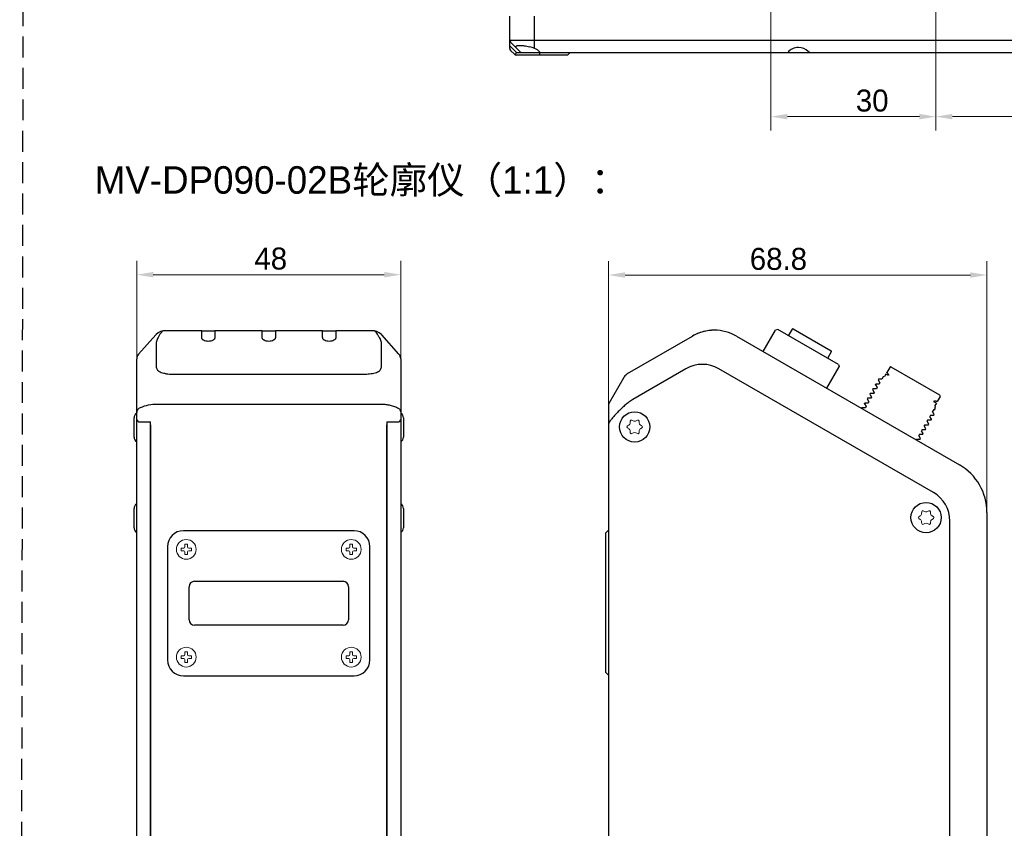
# Model space of a CAD drawing. Header units: millimetres. Extents: x 2329 to 5782, y 1296 to 2780.
# Tile 47 of 123: x 3390 to 3569, y 1574 to 1722. Entities that reach past the tile are written whole.
import ezdxf

# ---------------------------------------------------------------- set-up
doc = ezdxf.new("R2010")
doc.units = ezdxf.units.MM
doc.header["$LTSCALE"] = 0.3
doc.linetypes.add('DASHED', pattern=[19.05, 12.7, -6.35])
for name, color, linetype in [('00-LINE-LASER-SCANNERDIMENSION', 7, 'Continuous'), ('20_ALL_FEATURES', 7, 'Continuous'), ('51__DRAFT_DIMS', 7, 'Continuous'), ('COVER-PLATE1CONTINUOUS_LINE', 7, 'Continuous'), ('LASER-PLATE1CONTINUOUS_LINE', 7, 'Continuous'), ('LEDCONTINUOUS_LINE', 7, 'Continuous'), ('M12A-08PFFS-SH8BCONTINUOUS_LINE', 7, 'Continuous'), ('M12A-12PMMS-SH8BCONTINUOUS_LINE', 7, 'Continuous'), ('SC-KM2X3NLCONTINUOUS_LINE', 7, 'Continuous'), ('SC-PM3X7_5T10L4-CONTINUOUS_LINE', 7, 'Continuous'), ('SIDE-WALL1CONTINUOUS_LINE', 7, 'Continuous'), ('SUPPORT-PLATE1CONTINUOUS_LINE', 7, 'Continuous')]:
    doc.layers.add(name, color=color, linetype=linetype)
doc.layers.add('00-轮廓线', color=7, linetype='Continuous', lineweight=30)
doc.styles.add('11', font='兰亭黑 GBK.TTF', dxfattribs={"height": 3})
doc.styles.add('尺寸值样式', font='兰亭黑 GBK.TTF', dxfattribs={"height": 4})
doc.dimstyles.new('1直线标注', dxfattribs={"dimtxt": 4, "dimasz": 3, "dimexe": 2.5, "dimexo": 0, "dimtad": 1, "dimdec": 1, "dimdsep": 46, "dimtxsty": '尺寸值样式', "dimcen": 0, "dimclrd": 8, "dimclre": 8, "dimclrt": 7, "dimadec": 0, "dimazin": 0, "dimtp": 0.001, "dimtm": 0.001, "dimtfac": 1, "dimtdec": 1, "dimtmove": 0, "dimatfit": 0, "dimldrblk": '_FILLED', "dimfxl": 1, "dimtolj": 1, "dimlwd": 15, "dimlwe": 15, "dimarcsym": 0})

# ---------------------------------------------------------------- blocks, each defined once
blk = doc.blocks.new('*D198')
at = {"layer": '51__DRAFT_DIMS', "color": 8, "lineweight": 15}
for p, q in [((3526.58, 1749.61), (3526.58, 1701.41)), ((3556.58, 1749.61), (3556.58, 1701.41)), ((3529.58, 1703.91), (3553.58, 1703.91))]:
    blk.add_line(p, q, dxfattribs=at)
at = {"layer": '51__DRAFT_DIMS', "color": 8}
for points in [[(3529.58, 1704.41), (3529.58, 1703.41), (3526.58, 1703.91)], [(3553.58, 1703.41), (3553.58, 1704.41), (3556.58, 1703.91)]]:
    blk.add_solid(points, dxfattribs=at)
at = {"layer": 'Defpoints', "color": 0}
for p in [(3526.58, 1749.61), (3556.58, 1749.61), (3556.58, 1703.91)]:
    blk.add_point(p, dxfattribs=at)
at = {"layer": '51__DRAFT_DIMS', "color": 7, "insert": (3544.99, 1708.84), "char_height": 4, "attachment_point": 2, "style": '尺寸值样式'}
blk.add_mtext('\\A1;30', dxfattribs=at)
blk = doc.blocks.new('_FILLED')
at = {"color": 0, "linetype": 'ByBlock'}
blk.add_solid([(0, 0), (-1, 0.167), (-1, -0.167)], dxfattribs=at)
blk = doc.blocks.new('*D201')
at = {"layer": '51__DRAFT_DIMS', "color": 8, "lineweight": 15}
for p, q in [((3604.08, 1765.4), (3604.08, 1701.41)), ((3556.58, 1749.61), (3556.58, 1701.41)), ((3601.08, 1703.91), (3559.58, 1703.91))]:
    blk.add_line(p, q, dxfattribs=at)
at = {"layer": '51__DRAFT_DIMS', "color": 8}
for points in [[(3559.58, 1704.41), (3559.58, 1703.41), (3556.58, 1703.91)], [(3601.08, 1703.41), (3601.08, 1704.41), (3604.08, 1703.91)]]:
    blk.add_solid(points, dxfattribs=at)
at = {"layer": 'Defpoints', "color": 0}
for p in [(3604.08, 1765.4), (3556.58, 1749.61), (3556.58, 1703.91)]:
    blk.add_point(p, dxfattribs=at)
at = {"layer": '51__DRAFT_DIMS', "color": 7, "insert": (3580.2, 1708.84), "char_height": 4, "attachment_point": 2, "style": '尺寸值样式'}
blk.add_mtext('\\A1;47.5', dxfattribs=at)
blk = doc.blocks.new('*D209')
at = {"layer": '00-LINE-LASER-SCANNERDIMENSION', "color": 8, "lineweight": 15}
for p, q in [((3411.26, 1658.9), (3411.26, 1677.65)), ((3459.26, 1658.9), (3459.26, 1677.65)), ((3414.26, 1675.15), (3456.26, 1675.15))]:
    blk.add_line(p, q, dxfattribs=at)
at = {"layer": '00-LINE-LASER-SCANNERDIMENSION', "color": 8}
for points in [[(3414.26, 1675.65), (3414.26, 1674.65), (3411.26, 1675.15)], [(3456.26, 1674.65), (3456.26, 1675.65), (3459.26, 1675.15)]]:
    blk.add_solid(points, dxfattribs=at)
at = {"layer": 'Defpoints', "color": 0}
for p in [(3459.26, 1675.15), (3411.26, 1658.9), (3459.26, 1658.9)]:
    blk.add_point(p, dxfattribs=at)
at = {"layer": '00-LINE-LASER-SCANNERDIMENSION', "color": 7, "lineweight": 30, "insert": (3435.62, 1680.09), "char_height": 4, "attachment_point": 2, "style": '尺寸值样式'}
blk.add_mtext('\\A1;48', dxfattribs=at)
blk = doc.blocks.new('*D210')
at = {"layer": '00-LINE-LASER-SCANNERDIMENSION', "color": 8, "lineweight": 15}
for p, q in [((3497.06, 1647.95), (3497.06, 1677.59)), ((3565.86, 1631.8), (3565.86, 1677.59)), ((3562.86, 1675.09), (3500.06, 1675.09))]:
    blk.add_line(p, q, dxfattribs=at)
at = {"layer": '00-LINE-LASER-SCANNERDIMENSION', "color": 8}
for points in [[(3500.06, 1675.59), (3500.06, 1674.59), (3497.06, 1675.09)], [(3562.86, 1674.59), (3562.86, 1675.59), (3565.86, 1675.09)]]:
    blk.add_solid(points, dxfattribs=at)
at = {"layer": 'Defpoints', "color": 0}
for p in [(3497.06, 1675.09), (3497.06, 1647.95), (3565.86, 1631.8)]:
    blk.add_point(p, dxfattribs=at)
at = {"layer": '00-LINE-LASER-SCANNERDIMENSION', "color": 7, "lineweight": 30, "insert": (3527.94, 1680.03), "char_height": 4, "attachment_point": 2, "style": '尺寸值样式'}
blk.add_mtext('\\A1;68.8', dxfattribs=at)

msp = doc.modelspace()

# ---------------------------------------------------------------- linework, layer by layer
for p, q in [((3479.07556, 1716.31508), (3479.07556, 1722.20797)), ((3483.57556, 1716.34035), (3483.57556, 1722.20797)), ((3479.07556, 1717.81508), (3604.07556, 1717.81508)), ((3479.22201, 1717.46152), (3480.92912, 1715.75442)), ((3479.07556, 1716.81508), (3480.28267, 1715.60797)), ((3479.22201, 1715.96152), (3479.92912, 1715.25442)), ((3480.09133, 1715.14603), (3480.28267, 1715.60797)), ((3480.28267, 1715.60797), (3602.86846, 1715.60797)), ((3484.57556, 1715.10797), (3484.57556, 1715.60797)), ((3489.57556, 1715.10797), (3490.07556, 1715.60797)), ((3489.57556, 1715.10797), (3480.28267, 1715.10797))]:
    msp.add_line(p, q)
at = {"linetype": 'DASHED'}
msp.add_lwpolyline([(3392.22792, 2740.6785), (4012.40702, 2744.27705), (4010.14051, 1329.65415), (3389.9614, 1326.05559)], close=True, dxfattribs=at)
for centre, radius, start, end in [((3479.57556, 1717.81508), 0.5, 180, 225), ((3479.57556, 1716.31508), 0.5, 180, 225), ((3481.28267, 1716.10797), 0.5, 225, 270), ((3482.67556, 1714.00797), 2.5, 39.7917921, 68.899815), ((3531.57556, 1714.00797), 2.5, 90.0000001, 140.2081875), ((3480.28267, 1715.60797), 0.5, 225, 270)]:
    msp.add_arc(centre, radius, start, end)
msp.add_ellipse((3531.57556, 1714.00797), major_axis=(2.5, 0), ratio=1, start_param=0.773409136, end_param=1.570796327)
for points, knots in [([(3480.17556, 1716.62507), (3480.17556, 1716.6351), (3480.17741, 1716.65504), (3480.18633, 1716.68388), (3480.20132, 1716.71085), (3480.23056, 1716.74567), (3480.28433, 1716.78387), (3480.36802, 1716.81926), (3480.47354, 1716.8469), (3480.60035, 1716.86666), (3480.7475, 1716.87845), (3480.9136, 1716.88212), (3481.09694, 1716.87763), (3481.37033, 1716.8602), (3481.73909, 1716.81738), (3482.2013, 1716.73747), (3482.51626, 1716.66584), (3482.67556, 1716.62507)], [0, 0, 0, 0, 0.01145107, 0.022708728, 0.034234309, 0.046465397, 0.07437304, 0.10851382, 0.149838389, 0.19866972, 0.254946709, 0.318351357, 0.388379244, 0.464385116, 0.631230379, 0.812152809, 1, 1, 1, 1]), ([(3480.34318, 1716.34035), (3480.31793, 1716.36561), (3480.27298, 1716.4141), (3480.21903, 1716.48807), (3480.18477, 1716.55731), (3480.17556, 1716.60383), (3480.17556, 1716.62507)], [0, 0, 0, 0, 0.317531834, 0.586751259, 0.811206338, 1, 1, 1, 1]), ([(3483.57556, 1716.34035), (3483.43097, 1716.39614), (3483.13336, 1716.49943), (3482.83038, 1716.58545), (3482.67556, 1716.62507)], [0, 0, 0, 0, 0.492332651, 1, 1, 1, 1]), ([(3533.65158, 1715.60797), (3533.60236, 1715.60797), (3533.52458, 1715.63314), (3533.43212, 1715.69171), (3533.38645, 1715.73183), (3533.3644, 1715.75442)], [0, 0, 0, 0, 0.449114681, 0.711907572, 1, 1, 1, 1])]:
    msp.add_open_spline(points, degree=3, knots=knots)
at = {"layer": '20_ALL_FEATURES', "color": 7, "linetype": 'Continuous', "lineweight": 30}
msp.add_line((3459.28689, 1599.86733), (3459.28689, 1574.7107), dxfattribs=at)
at = {"layer": 'COVER-PLATE1CONTINUOUS_LINE', "color": 7, "linetype": 'Continuous', "lineweight": 30}
for p, q in [((3459.25692, 1658.1669), (3459.25692, 1653.29631)), ((3511.11779, 1658.0289), (3501.45711, 1652.4513)), ((3556.11904, 1635.51148), (3517.1178, 1658.02889)), ((3456.75692, 1509.65923), (3456.75692, 1647.85504)), ((3459.25692, 1648.80333), (3459.25692, 1509.16986)), ((3497.05711, 1647.94796), (3497.05711, 1553.28941)), ((3499.75492, 1645.54048), (3499.80183, 1645.58739)), ((3559.11904, 1497.29429), (3559.11904, 1630.31532))]:
    msp.add_line(p, q, dxfattribs=at)
for centre, radius, start, end in [((3514.11779, 1652.83274), 6, 59.9999572, 120), ((3503.81489, 1643.99604), 7.90646, 142.4284719, 142.8022065), ((3553.11904, 1630.31532), 6, 0, 59.9999572)]:
    msp.add_arc(centre, radius, start, end, dxfattribs=at)
for points, knots in [([(3501.45711, 1652.4513), (3501.33003, 1652.37793), (3501.09281, 1652.2214), (3500.64611, 1651.89233), (3500.12117, 1651.46168), (3499.52222, 1650.92703), (3498.94897, 1650.37753), (3498.49151, 1649.90793), (3498.13935, 1649.52428), (3497.88319, 1649.23195), (3497.68753, 1648.99541), (3497.57813, 1648.8558), (3497.54829, 1648.81701)], [0, 0, 0, 0, 0.074728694, 0.149457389, 0.298914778, 0.448372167, 0.597829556, 0.747286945, 0.82201564, 0.896744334, 0.971473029, 1, 1, 1, 1]), ([(3497.22685, 1648.35737), (3497.21676, 1648.3408), (3497.17427, 1648.26957), (3497.11982, 1648.16856), (3497.07315, 1648.04876), (3497.05711, 1647.98465), (3497.05711, 1647.94796)], [0, 0, 0, 0, 0.132386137, 0.566193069, 0.783096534, 1, 1, 1, 1]), ([(3497.51698, 1648.77604), (3497.47949, 1648.72664), (3497.40462, 1648.62545), (3497.3078, 1648.48596), (3497.24982, 1648.39509), (3497.22685, 1648.35737)], [0, 0, 0, 0, 0.363575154, 0.739085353, 1, 1, 1, 1])]:
    msp.add_open_spline(points, degree=3, knots=knots, dxfattribs=at)
at = {"layer": 'LASER-PLATE1CONTINUOUS_LINE', "color": 7, "linetype": 'Continuous', "lineweight": 30}
for p, q in [((3450.75692, 1628.56326), (3419.75692, 1628.56326)), ((3496.55711, 1628.15619), (3497.05711, 1628.65619)), ((3496.55711, 1602.75619), (3496.55711, 1628.15619)), ((3416.85692, 1625.66326), (3416.85692, 1605.06326)), ((3453.65692, 1605.06326), (3453.65692, 1625.66326)), ((3421.75692, 1619.36326), (3448.75692, 1619.36326)), ((3420.75692, 1612.36326), (3420.75692, 1618.36326)), ((3449.75692, 1618.36326), (3449.75692, 1612.36326)), ((3448.75692, 1611.36326), (3421.75692, 1611.36326)), ((3496.55711, 1602.75619), (3497.05711, 1602.25619)), ((3419.75692, 1602.16326), (3450.75692, 1602.16326))]:
    msp.add_line(p, q, dxfattribs=at)
at = {"layer": 'LASER-PLATE1CONTINUOUS_LINE', "color": 7, "linetype": 'Continuous', "lineweight": 15}
for centre in [(3420.25692, 1625.16326), (3450.25692, 1625.16326), (3420.25692, 1605.56326), (3450.25692, 1605.56326)]:
    msp.add_circle(centre, 1.8, dxfattribs=at)
at = {"layer": 'LASER-PLATE1CONTINUOUS_LINE', "color": 7, "linetype": 'Continuous', "lineweight": 30}
for centre, radius, start, end in [((3419.75692, 1625.66326), 2.9, 90, 180), ((3450.75692, 1625.66326), 2.9, 0, 90), ((3421.75692, 1618.36326), 1, 90, 180), ((3448.75692, 1618.36326), 1, 0, 90), ((3421.75692, 1612.36326), 1, 180, 270), ((3448.75692, 1612.36326), 1, 270, 0), ((3419.75692, 1605.06326), 2.9, 180, 270), ((3450.75692, 1605.06326), 2.9, 270, 0)]:
    msp.add_arc(centre, radius, start, end, dxfattribs=at)
at = {"layer": 'LEDCONTINUOUS_LINE', "color": 7, "linetype": 'Continuous', "lineweight": 30}
for p, q in [((3423.45692, 1664.94963), (3423.45789, 1664.95027)), ((3423.45789, 1664.95027), (3423.47978, 1664.95194)), ((3423.4781, 1664.95194), (3425.0359, 1664.95194)), ((3425.03452, 1664.95194), (3425.05603, 1664.95031)), ((3425.05603, 1664.95031), (3425.05692, 1664.94963)), ((3434.45692, 1664.94963), (3434.45789, 1664.95027)), ((3434.45789, 1664.95027), (3434.47978, 1664.95194)), ((3434.4781, 1664.95194), (3436.0359, 1664.95194)), ((3436.03452, 1664.95194), (3436.05603, 1664.95031)), ((3436.05603, 1664.95031), (3436.05692, 1664.94963)), ((3445.45692, 1664.94963), (3445.45789, 1664.95027)), ((3445.45789, 1664.95027), (3445.47978, 1664.95194)), ((3445.4781, 1664.95194), (3447.0359, 1664.95194)), ((3447.03452, 1664.95194), (3447.05603, 1664.95031)), ((3447.05603, 1664.95031), (3447.05692, 1664.94963))]:
    msp.add_line(p, q, dxfattribs=at)
for start, end in [(101.9317494, 120.0943323), (91.3766435, 101.5680884)]:
    msp.add_arc((3516.30438, 1657.04487), 8, start, end, dxfattribs=at)
at = {"layer": 'M12A-08PFFS-SH8BCONTINUOUS_LINE', "color": 7, "linetype": 'Continuous', "lineweight": 30}
for p, q in [((3529.79535, 1664.03602), (3530.49535, 1665.24846)), ((3530.63194, 1665.28507), (3537.56015, 1661.28506)), ((3525.14368, 1661.1791), (3527.39368, 1665.07622)), ((3527.80349, 1665.18602), (3527.39368, 1665.07622)), ((3538.88861, 1658.78602), (3527.80349, 1665.18602)), ((3525.14368, 1661.1791), (3525.89368, 1662.47814)), ((3536.89675, 1659.93602), (3537.59675, 1661.14846)), ((3536.74842, 1654.4791), (3538.99842, 1658.37622)), ((3538.88861, 1658.78602), (3538.99842, 1658.37622)), ((3536.74842, 1654.4791), (3537.49842, 1655.77814))]:
    msp.add_line(p, q, dxfattribs=at)
for centre, start, end in [((3530.58195, 1665.19846), 60, 150), ((3537.51015, 1661.19846), 330, 60)]:
    msp.add_arc(centre, 0.1, start, end, dxfattribs=at)
at = {"layer": 'M12A-12PMMS-SH8BCONTINUOUS_LINE', "color": 7, "linetype": 'Continuous', "lineweight": 30}
for p, q in [((3548.17662, 1658.27333), (3547.64585, 1657.35401)), ((3557.28312, 1653.24663), (3548.44983, 1658.34654)), ((3547.01436, 1656.57723), (3546.75193, 1656.12268)), ((3547.23087, 1656.63524), (3547.01436, 1656.57723)), ((3547.47662, 1657.0609), (3547.23087, 1656.63524)), ((3547.94887, 1656.79513), (3547.50051, 1657.07341)), ((3548.03901, 1656.93497), (3547.95294, 1656.7859)), ((3545.56592, 1655.13906), (3545.5641, 1655.14849)), ((3545.62665, 1655.25665), (3545.56415, 1655.1484)), ((3545.56597, 1655.13897), (3545.8738, 1654.60518)), ((3545.62665, 1655.25665), (3545.63574, 1655.25979)), ((3546.26184, 1655.26011), (3545.63574, 1655.25979)), ((3545.87679, 1654.6069), (3545.75193, 1654.39063)), ((3546.06611, 1656.00487), (3546.06428, 1656.0144)), ((3546.12684, 1656.12257), (3546.06434, 1656.01431)), ((3546.06616, 1656.00479), (3546.37384, 1655.47123)), ((3546.12684, 1656.12257), (3546.13601, 1656.12575)), ((3546.76196, 1656.12607), (3546.13601, 1656.12575)), ((3546.37679, 1655.47293), (3546.25193, 1655.25666)), ((3544.56594, 1653.40694), (3544.56413, 1653.41637)), ((3544.62668, 1653.52454), (3544.56418, 1653.41628)), ((3544.56599, 1653.40685), (3544.87379, 1652.8731)), ((3544.62668, 1653.52454), (3544.63581, 1653.5277)), ((3545.26183, 1653.52802), (3544.63581, 1653.5277)), ((3544.87677, 1652.87481), (3544.75193, 1652.65858)), ((3545.06612, 1654.27285), (3545.06429, 1654.28238)), ((3545.12684, 1654.39055), (3545.06434, 1654.2823)), ((3545.06617, 1654.27276), (3545.37386, 1653.73919)), ((3545.12684, 1654.39055), (3545.136, 1654.39373)), ((3545.76202, 1654.39405), (3545.136, 1654.39373)), ((3545.37679, 1653.74088), (3545.25193, 1653.52461)), ((3557.35649, 1652.97333), (3556.82572, 1652.05401)), ((3543.12681, 1650.92641), (3543.07057, 1650.82901)), ((3543.12681, 1650.92641), (3543.13598, 1650.92959)), ((3543.76192, 1650.92991), (3543.13598, 1650.92959)), ((3543.56602, 1651.6749), (3543.56419, 1651.6844)), ((3543.62675, 1651.79256), (3543.56425, 1651.68431)), ((3543.56607, 1651.67481), (3543.87385, 1651.1411)), ((3543.62675, 1651.79256), (3543.63583, 1651.79572)), ((3544.26199, 1651.79604), (3543.63583, 1651.79572)), ((3543.87679, 1651.1428), (3543.75193, 1650.92653)), ((3544.066, 1652.54083), (3544.06419, 1652.55031)), ((3544.12674, 1652.65848), (3544.06424, 1652.55022)), ((3544.06605, 1652.54074), (3544.37379, 1652.0071)), ((3544.12674, 1652.65848), (3544.1359, 1652.66165)), ((3544.76185, 1652.66197), (3544.1359, 1652.66165)), ((3544.37679, 1652.00883), (3544.25193, 1651.79256)), ((3556.26342, 1652.18007), (3556.18018, 1652.0359)), ((3556.66868, 1651.76435), (3556.21257, 1652.02769)), ((3556.46876, 1651.11873), (3556.35039, 1650.9137)), ((3556.35039, 1650.9137), (3556.45111, 1650.73924)), ((3556.65649, 1651.7609), (3556.41074, 1651.33524)), ((3556.41074, 1651.33524), (3556.46876, 1651.11873)), ((3555.58119, 1649.58142), (3555.45633, 1649.36514)), ((3555.7671, 1648.83319), (3555.45933, 1649.36688)), ((3555.57109, 1649.57795), (3556.19722, 1649.57827)), ((3556.17913, 1650.61707), (3555.95633, 1650.23117)), ((3556.26701, 1649.6992), (3555.95926, 1650.23286)), ((3556.1472, 1650.617), (3556.38101, 1650.6175)), ((3556.19733, 1649.57827), (3556.20644, 1649.58143)), ((3556.20634, 1649.58143), (3556.26884, 1649.68968)), ((3556.26884, 1649.68968), (3556.26701, 1649.6992)), ((3556.38104, 1650.6175), (3556.39059, 1650.62084)), ((3556.39056, 1650.62084), (3556.45306, 1650.7291)), ((3556.45114, 1650.73919), (3556.45308, 1650.72908)), ((3554.58119, 1647.84937), (3554.45633, 1647.63309)), ((3554.76694, 1647.10123), (3554.45926, 1647.63479)), ((3554.57108, 1647.84593), (3555.19713, 1647.84626)), ((3555.08119, 1648.71539), (3554.95633, 1648.49912)), ((3555.26695, 1647.96722), (3554.95925, 1648.50081)), ((3555.07128, 1648.71199), (3555.69727, 1648.71231)), ((3555.19723, 1647.84626), (3555.20638, 1647.84943)), ((3555.20628, 1647.84943), (3555.26878, 1647.95769)), ((3555.26878, 1647.95769), (3555.26695, 1647.96722)), ((3555.69737, 1648.71231), (3555.70651, 1648.71548)), ((3555.70641, 1648.71548), (3555.76891, 1648.82373)), ((3555.76891, 1648.82373), (3555.7671, 1648.83319)), ((3553.58119, 1646.11732), (3553.45633, 1645.90104)), ((3553.76698, 1645.36918), (3553.45929, 1645.90275)), ((3553.57125, 1646.11385), (3554.19738, 1646.11416)), ((3554.08119, 1646.98334), (3553.95633, 1646.76707)), ((3554.26713, 1646.23501), (3553.95931, 1646.76879)), ((3554.07112, 1646.97994), (3554.6971, 1646.98026)), ((3554.19748, 1646.11416), (3554.20655, 1646.1173)), ((3554.20645, 1646.1173), (3554.26895, 1646.22556)), ((3554.26895, 1646.22556), (3554.26713, 1646.23501)), ((3554.6972, 1646.98026), (3554.70637, 1646.98344)), ((3554.70627, 1646.98344), (3554.76877, 1647.0917)), ((3554.76877, 1647.0917), (3554.76694, 1647.10123)), ((3553.08119, 1645.25129), (3552.99376, 1645.09985)), ((3553.07119, 1645.24791), (3553.69713, 1645.24823)), ((3553.69723, 1645.24823), (3553.7064, 1645.25141)), ((3553.7063, 1645.25141), (3553.7688, 1645.35967)), ((3553.7688, 1645.35967), (3553.76698, 1645.36918))]:
    msp.add_line(p, q, dxfattribs=at)
for centre, radius, start, end in [((3548.34983, 1658.17333), 0.2, 60, 150), ((3542.15885, 1652.12312), 7.58563, 39.8873506, 40.7504515), ((3557.18329, 1653.07333), 0.2, 330, 60)]:
    msp.add_arc(centre, radius, start, end, dxfattribs=at)
for points, knots in [([(3547.90542, 1657.07476), (3547.84319, 1657.14695), (3547.75815, 1657.24149), (3547.66915, 1657.33235), (3547.64585, 1657.35401)], [0, 0, 0, 0, 0.749748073, 1, 1, 1, 1]), ([(3545.63587, 1655.25972), (3545.63734, 1655.25973), (3545.64501, 1655.25926), (3545.65252, 1655.25751), (3545.65852, 1655.25596)], [0, 0, 0, 0, 0.192113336, 1, 1, 1, 1]), ([(3556.82572, 1652.05401), (3556.82622, 1652.0536), (3556.82103, 1652.05581), (3556.81809, 1652.05607), (3556.80728, 1652.05955), (3556.78825, 1652.06465), (3556.75312, 1652.07413), (3556.70062, 1652.08705), (3556.63234, 1652.10285), (3556.54895, 1652.12068), (3556.45039, 1652.14017), (3556.37957, 1652.15304), (3556.34168, 1652.15965)], [0, 0, 0, 0, 0.003906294, 0.015632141, 0.035189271, 0.062591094, 0.140988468, 0.250845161, 0.392012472, 0.564316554, 0.767231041, 1, 1, 1, 1]), ([(3554.14921, 1646.12581), (3554.15879, 1646.12256), (3554.17451, 1646.1177), (3554.19088, 1646.11426), (3554.19728, 1646.11428)], [0, 0, 0, 0, 0.61230445, 1, 1, 1, 1]), ([(3554.61588, 1647.00403), (3554.63266, 1646.99752), (3554.65916, 1646.98813), (3554.68692, 1646.98024), (3554.69725, 1646.98024)], [0, 0, 0, 0, 0.635382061, 1, 1, 1, 1]), ([(3553.68381, 1645.24987), (3553.68511, 1645.24961), (3553.68955, 1645.24878), (3553.69406, 1645.24822), (3553.69726, 1645.24822)], [0, 0, 0, 0, 0.292573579, 1, 1, 1, 1])]:
    msp.add_open_spline(points, degree=3, knots=knots, dxfattribs=at)
at = {"layer": 'SC-KM2X3NLCONTINUOUS_LINE', "color": 7, "linetype": 'Continuous', "lineweight": 15}
for p, q in [((3420.00692, 1626.11326), (3420.00692, 1625.61326)), ((3420.00692, 1626.11326), (3420.50692, 1626.11326)), ((3420.50692, 1626.11326), (3420.50692, 1625.61326)), ((3450.00692, 1626.11326), (3450.00692, 1625.61326)), ((3450.00692, 1626.11326), (3450.50692, 1626.11326)), ((3450.50692, 1626.11326), (3450.50692, 1625.61326)), ((3419.30692, 1624.91326), (3419.30692, 1625.41326)), ((3419.80692, 1625.41326), (3419.30692, 1625.41326)), ((3419.80692, 1624.91326), (3419.30692, 1624.91326)), ((3420.00692, 1624.71326), (3420.00692, 1624.21326)), ((3420.00692, 1624.21326), (3420.50692, 1624.21326)), ((3420.50692, 1624.71326), (3420.50692, 1624.21326)), ((3421.20692, 1625.41326), (3420.70692, 1625.41326)), ((3421.20692, 1624.91326), (3420.70692, 1624.91326)), ((3421.20692, 1624.91326), (3421.20692, 1625.41326)), ((3449.30692, 1624.91326), (3449.30692, 1625.41326)), ((3449.80692, 1625.41326), (3449.30692, 1625.41326)), ((3449.80692, 1624.91326), (3449.30692, 1624.91326)), ((3450.00692, 1624.71326), (3450.00692, 1624.21326)), ((3450.00692, 1624.21326), (3450.50692, 1624.21326)), ((3450.50692, 1624.71326), (3450.50692, 1624.21326)), ((3451.20692, 1625.41326), (3450.70692, 1625.41326)), ((3451.20692, 1624.91326), (3450.70692, 1624.91326)), ((3451.20692, 1624.91326), (3451.20692, 1625.41326)), ((3420.00692, 1606.51326), (3420.00692, 1606.01326)), ((3420.00692, 1606.51326), (3420.50692, 1606.51326)), ((3420.50692, 1606.51326), (3420.50692, 1606.01326)), ((3450.00692, 1606.51326), (3450.00692, 1606.01326)), ((3450.00692, 1606.51326), (3450.50692, 1606.51326)), ((3450.50692, 1606.51326), (3450.50692, 1606.01326)), ((3419.30692, 1605.31326), (3419.30692, 1605.81326)), ((3419.80692, 1605.81326), (3419.30692, 1605.81326)), ((3419.80692, 1605.31326), (3419.30692, 1605.31326)), ((3420.00692, 1605.11326), (3420.00692, 1604.61326)), ((3420.00692, 1604.61326), (3420.50692, 1604.61326)), ((3420.50692, 1605.11326), (3420.50692, 1604.61326)), ((3421.20692, 1605.81326), (3420.70692, 1605.81326)), ((3421.20692, 1605.31326), (3420.70692, 1605.31326)), ((3421.20692, 1605.31326), (3421.20692, 1605.81326)), ((3449.30692, 1605.31326), (3449.30692, 1605.81326)), ((3449.80692, 1605.81326), (3449.30692, 1605.81326)), ((3449.80692, 1605.31326), (3449.30692, 1605.31326)), ((3450.00692, 1605.11326), (3450.00692, 1604.61326)), ((3450.00692, 1604.61326), (3450.50692, 1604.61326)), ((3450.50692, 1605.11326), (3450.50692, 1604.61326)), ((3451.20692, 1605.81326), (3450.70692, 1605.81326)), ((3451.20692, 1605.31326), (3450.70692, 1605.31326)), ((3451.20692, 1605.31326), (3451.20692, 1605.81326))]:
    msp.add_line(p, q, dxfattribs=at)
for centre, start, end in [((3419.80692, 1625.61326), 270, 0), ((3419.80692, 1624.71326), 0, 90), ((3420.70692, 1625.61326), 180, 270), ((3420.70692, 1624.71326), 90, 180), ((3449.80692, 1625.61326), 270, 0), ((3449.80692, 1624.71326), 0, 90), ((3450.70692, 1625.61326), 180, 270), ((3450.70692, 1624.71326), 90, 180), ((3419.80692, 1606.01326), 270, 0), ((3419.80692, 1605.11326), 0, 90), ((3420.70692, 1606.01326), 180, 270), ((3420.70692, 1605.11326), 90, 180), ((3449.80692, 1606.01326), 270, 0), ((3449.80692, 1605.11326), 0, 90), ((3450.70692, 1606.01326), 180, 270), ((3450.70692, 1605.11326), 90, 180)]:
    msp.add_arc(centre, 0.2, start, end, dxfattribs=at)
at = {"layer": 'SC-PM3X7_5T10L4-CONTINUOUS_LINE', "color": 7, "linetype": 'Continuous', "lineweight": 30}
for p, q in [((3410.75692, 1645.61326), (3410.75692, 1649.11326)), ((3459.75692, 1649.11326), (3459.75692, 1645.61326)), ((3410.75692, 1629.11326), (3410.75692, 1632.61326)), ((3459.75692, 1632.61326), (3459.75692, 1629.11326))]:
    msp.add_line(p, q, dxfattribs=at)
for centre in [(3501.79699, 1647.45619), (3554.79699, 1630.95619)]:
    msp.add_circle(centre, 2.75, dxfattribs=at)
for centre, start, end in [((3411.75692, 1649.11326), 120.0023685, 180), ((3458.75692, 1649.11326), 0, 59.9976315), ((3411.75692, 1645.61326), 180, 239.9997794), ((3458.75692, 1645.61326), 300.0023685, 0), ((3411.75692, 1632.61326), 120.0002206, 180), ((3458.75692, 1632.61326), 0, 59.9976315), ((3411.75692, 1629.11326), 180, 239.9997794), ((3458.75692, 1629.11326), 300.0023685, 0)]:
    msp.add_arc(centre, 1, start, end, dxfattribs=at)
at = {"layer": 'SC-PM3X7_5T10L4-CONTINUOUS_LINE', "color": 7, "linetype": 'Continuous', "lineweight": 15}
for centre, radius, start, end in [((3500.51405, 1648.19689), 0.46217, 296.7657738, 3.2342262), ((3501.79699, 1648.96831), 0.48792, 237.1925011, 302.807499), ((3502.98595, 1648.14264), 0.37218, 175.3043116, 244.6956884), ((3500.48745, 1646.70013), 0.48792, 357.192501, 62.8074989), ((3501.79699, 1646.08329), 0.37218, 55.3043116, 124.6956884), ((3503.07993, 1646.71548), 0.46217, 116.7657738, 183.2342262), ((3553.51405, 1631.69689), 0.46217, 296.7657738, 3.2342262), ((3554.79699, 1632.46831), 0.48792, 237.1925011, 302.807499), ((3555.98595, 1631.64264), 0.37218, 175.3043116, 244.6956884), ((3553.48745, 1630.20013), 0.48792, 357.192501, 62.8074989), ((3554.79699, 1629.58329), 0.37218, 55.3043116, 124.6956884), ((3556.07993, 1630.21548), 0.46217, 116.7657738, 183.2342262)]:
    msp.add_arc(centre, radius, start, end, dxfattribs=at)
for points, knots in [([(3500.71043, 1647.13412), (3500.50147, 1647.24148), (3500.29057, 1647.45818), (3500.50539, 1647.67489), (3500.72219, 1647.78424)], [0, 0, 0, 0, 0.495394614, 1, 1, 1, 1]), ([(3500.97549, 1648.22297), (3500.96179, 1648.4654), (3501.04205, 1648.75979), (3501.33517, 1648.6855), (3501.53262, 1648.55821)], [0, 0, 0, 0, 0.504605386, 1, 1, 1, 1]), ([(3502.06136, 1648.55821), (3502.25881, 1648.6855), (3502.56182, 1648.76229), (3502.63736, 1648.44512), (3502.61502, 1648.1731)], [0, 0, 0, 0, 0.479233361, 1, 1, 1, 1]), ([(3502.82687, 1647.80616), (3503.07362, 1647.68951), (3503.31264, 1647.4635), (3503.08859, 1647.23749), (3502.87179, 1647.12814)], [0, 0, 0, 0, 0.516167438, 1, 1, 1, 1]), ([(3501.58514, 1646.3893), (3501.36074, 1646.23394), (3501.04828, 1646.14078), (3500.96329, 1646.44159), (3500.97479, 1646.67623)], [0, 0, 0, 0, 0.520766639, 1, 1, 1, 1]), ([(3502.61849, 1646.68941), (3502.63219, 1646.44698), (3502.54848, 1646.13995), (3502.23325, 1646.23394), (3502.00884, 1646.3893)], [0, 0, 0, 0, 0.483832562, 1, 1, 1, 1]), ([(3553.71043, 1630.63412), (3553.50147, 1630.74148), (3553.29057, 1630.95818), (3553.50539, 1631.17489), (3553.72219, 1631.28424)], [0, 0, 0, 0, 0.495394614, 1, 1, 1, 1]), ([(3553.97549, 1631.72297), (3553.96179, 1631.9654), (3554.04205, 1632.25979), (3554.33517, 1632.1855), (3554.53262, 1632.05821)], [0, 0, 0, 0, 0.504605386, 1, 1, 1, 1]), ([(3555.06136, 1632.05821), (3555.25881, 1632.1855), (3555.56182, 1632.26229), (3555.63736, 1631.94512), (3555.61502, 1631.6731)], [0, 0, 0, 0, 0.479233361, 1, 1, 1, 1]), ([(3555.82687, 1631.30616), (3556.07362, 1631.18951), (3556.31264, 1630.9635), (3556.08859, 1630.73749), (3555.87179, 1630.62814)], [0, 0, 0, 0, 0.516167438, 1, 1, 1, 1]), ([(3554.58514, 1629.8893), (3554.36074, 1629.73394), (3554.04828, 1629.64078), (3553.96329, 1629.94159), (3553.97479, 1630.17623)], [0, 0, 0, 0, 0.520766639, 1, 1, 1, 1]), ([(3555.61849, 1630.18941), (3555.63219, 1629.94698), (3555.54848, 1629.63995), (3555.23325, 1629.73394), (3555.00884, 1629.8893)], [0, 0, 0, 0, 0.483832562, 1, 1, 1, 1])]:
    msp.add_open_spline(points, degree=3, knots=knots, dxfattribs=at)
at = {"layer": 'SIDE-WALL1CONTINUOUS_LINE', "color": 7, "linetype": 'Continuous', "lineweight": 30}
for p, q in [((3411.5881, 1660.68559), (3414.72144, 1664.18761)), ((3423.05692, 1664.95194), (3416.24054, 1664.95194)), ((3423.05692, 1664.94963), (3423.07167, 1664.95194)), ((3423.05692, 1663.71345), (3423.05692, 1664.94963)), ((3423.1971, 1664.94267), (3423.36422, 1664.92707)), ((3425.15125, 1664.92722), (3425.31798, 1664.94278)), ((3425.44231, 1664.95194), (3425.45692, 1664.94963)), ((3434.05692, 1664.95194), (3425.45692, 1664.95194)), ((3425.45692, 1664.94963), (3425.45692, 1663.71345)), ((3434.05692, 1664.94963), (3434.07167, 1664.95194)), ((3434.05692, 1663.71345), (3434.05692, 1664.94963)), ((3434.1971, 1664.94267), (3434.36422, 1664.92707)), ((3436.15125, 1664.92722), (3436.31798, 1664.94278)), ((3436.44231, 1664.95194), (3436.45692, 1664.94963)), ((3445.05692, 1664.95194), (3436.45692, 1664.95194)), ((3436.45692, 1664.94963), (3436.45692, 1663.71345)), ((3445.05692, 1664.94963), (3445.07167, 1664.95194)), ((3445.05692, 1663.71345), (3445.05692, 1664.94963)), ((3445.1971, 1664.94267), (3445.36422, 1664.92707)), ((3447.15125, 1664.92722), (3447.31798, 1664.94278)), ((3447.44231, 1664.95194), (3447.45692, 1664.94963)), ((3454.2733, 1664.95194), (3447.45692, 1664.95194)), ((3447.45692, 1664.94963), (3447.45692, 1663.71345)), ((3454.27564, 1664.95193), (3454.2733, 1664.95194)), ((3454.27564, 1664.95174), (3454.2733, 1664.95194)), ((3458.92574, 1660.68559), (3455.79239, 1664.18761)), ((3500.5215, 1657.14507), (3512.29331, 1663.96666)), ((3520.30438, 1663.97307), (3560.86022, 1640.55815)), ((3411.25692, 1648.80333), (3411.25692, 1659.81876)), ((3459.25692, 1659.81876), (3459.25692, 1648.80333)), ((3499.83063, 1656.45027), (3497.09718, 1651.70705)), ((3499.89451, 1656.55274), (3499.82746, 1656.44478)), ((3414.98865, 1651.61412), (3455.52519, 1651.61412)), ((3497.09718, 1651.70705), (3497.05711, 1651.55726)), ((3497.05711, 1651.55725), (3497.05711, 1647.94796)), ((3411.55692, 1648.37038), (3413.75692, 1648.37038)), ((3413.75692, 1509.49527), (3413.75692, 1648.37038)), ((3456.75692, 1648.37038), (3456.75692, 1509.49527)), ((3456.75692, 1648.37038), (3458.95692, 1648.37038)), ((3565.86022, 1631.8979), (3565.86022, 1501.62967))]:
    msp.add_line(p, q, dxfattribs=at)
for points in [[(3416.2418, 1664.95194), (3416.05338, 1664.94167), (3415.58936, 1664.82502), (3415.16243, 1664.58939), (3414.78458, 1664.25624), (3414.72155, 1664.18774)], [(3455.79228, 1664.18774), (3455.72918, 1664.25632), (3455.35103, 1664.58966), (3454.92373, 1664.82532), (3454.45968, 1664.94176), (3454.27205, 1664.95194)]]:
    msp.add_lwpolyline(points, dxfattribs=at)
for centre, radius, start, end in [((3416.24063, 1664.51605), 0.43589, 90.0117599, 95.7550052), ((3424.68933, 1679.60756), 14.74017, 264.8422741, 265.072704), ((3423.84235, 1679.40617), 14.538, 274.9261088, 275.1655017), ((3435.68933, 1679.60756), 14.74017, 264.8422741, 265.072704), ((3434.84235, 1679.40617), 14.538, 274.9261088, 275.1655017), ((3446.68933, 1679.60756), 14.74017, 264.8422741, 265.072704), ((3445.84235, 1679.40617), 14.538, 274.9261088, 275.1655017), ((3516.30438, 1657.04487), 8, 60, 120.091658), ((3412.55692, 1659.81876), 1.3, 138.1802293, 180), ((3457.95692, 1659.81876), 1.3, 0, 41.8197711), ((3501.50112, 1655.48004), 1.9318, 120.0982245, 146.2696472), ((3555.86022, 1631.8979), 10, 0, 60)]:
    msp.add_arc(centre, radius, start, end, dxfattribs=at)
for points, knots in [([(3415.21514, 1663.87373), (3415.0774, 1663.65371), (3414.84829, 1663.20106), (3414.75397, 1662.69669), (3414.75398, 1662.45365)], [0, 0, 0, 0, 0.5164561, 1, 1, 1, 1]), ([(3416.19692, 1664.94974), (3416.01077, 1664.93101), (3415.79223, 1664.7468), (3415.59218, 1664.49589), (3415.4163, 1664.23897), (3415.29591, 1664.02552), (3415.21514, 1663.87373)], [0, 0, 0, 0, 0.376374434, 0.506867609, 0.654123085, 1, 1, 1, 1]), ([(3423.09809, 1663.53287), (3423.09135, 1663.54729), (3423.06779, 1663.60467), (3423.05645, 1663.66736), (3423.05692, 1663.71345)], [0, 0, 0, 0, 0.256728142, 1, 1, 1, 1]), ([(3423.07158, 1664.95193), (3423.07304, 1664.95193), (3423.07998, 1664.95186), (3423.08692, 1664.95155), (3423.0924, 1664.95125)], [0, 0, 0, 0, 0.209767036, 1, 1, 1, 1]), ([(3423.0924, 1664.95125), (3423.09903, 1664.95089), (3423.13397, 1664.94855), (3423.16884, 1664.9453), (3423.1971, 1664.94267)], [0, 0, 0, 0, 0.189502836, 1, 1, 1, 1]), ([(3423.21891, 1663.36454), (3423.21133, 1663.37212), (3423.18244, 1663.40233), (3423.15628, 1663.4352), (3423.13893, 1663.46099)], [0, 0, 0, 0, 0.256474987, 1, 1, 1, 1]), ([(3425.37485, 1663.46089), (3425.36916, 1663.45244), (3425.34493, 1663.41841), (3425.31726, 1663.38688), (3425.29494, 1663.36455)], [0, 0, 0, 0, 0.243955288, 1, 1, 1, 1]), ([(3425.31798, 1664.94278), (3425.34379, 1664.94518), (3425.38518, 1664.94884), (3425.4267, 1664.95194), (3425.44235, 1664.95193)], [0, 0, 0, 0, 0.623464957, 1, 1, 1, 1]), ([(3425.45692, 1663.71345), (3425.45706, 1663.69807), (3425.45383, 1663.63577), (3425.43536, 1663.5747), (3425.41546, 1663.53224)], [0, 0, 0, 0, 0.247082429, 1, 1, 1, 1]), ([(3434.09809, 1663.53287), (3434.09135, 1663.54729), (3434.06779, 1663.60467), (3434.05645, 1663.66736), (3434.05692, 1663.71345)], [0, 0, 0, 0, 0.256728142, 1, 1, 1, 1]), ([(3434.07158, 1664.95193), (3434.07304, 1664.95193), (3434.07998, 1664.95186), (3434.08692, 1664.95155), (3434.0924, 1664.95125)], [0, 0, 0, 0, 0.209767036, 1, 1, 1, 1]), ([(3434.0924, 1664.95125), (3434.09903, 1664.95089), (3434.13397, 1664.94855), (3434.16884, 1664.9453), (3434.1971, 1664.94267)], [0, 0, 0, 0, 0.189502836, 1, 1, 1, 1]), ([(3434.21891, 1663.36454), (3434.21133, 1663.37212), (3434.18244, 1663.40233), (3434.15628, 1663.4352), (3434.13893, 1663.46099)], [0, 0, 0, 0, 0.256474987, 1, 1, 1, 1]), ([(3436.37485, 1663.46089), (3436.36916, 1663.45244), (3436.34493, 1663.41841), (3436.31726, 1663.38688), (3436.29494, 1663.36455)], [0, 0, 0, 0, 0.243955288, 1, 1, 1, 1]), ([(3436.31798, 1664.94278), (3436.34379, 1664.94518), (3436.38518, 1664.94884), (3436.4267, 1664.95194), (3436.44235, 1664.95193)], [0, 0, 0, 0, 0.623464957, 1, 1, 1, 1]), ([(3436.45692, 1663.71345), (3436.45706, 1663.69807), (3436.45383, 1663.63577), (3436.43536, 1663.5747), (3436.41546, 1663.53224)], [0, 0, 0, 0, 0.247082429, 1, 1, 1, 1]), ([(3445.09809, 1663.53287), (3445.09135, 1663.54729), (3445.06779, 1663.60467), (3445.05645, 1663.66736), (3445.05692, 1663.71345)], [0, 0, 0, 0, 0.256728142, 1, 1, 1, 1]), ([(3445.07158, 1664.95193), (3445.07304, 1664.95193), (3445.07998, 1664.95186), (3445.08692, 1664.95155), (3445.0924, 1664.95125)], [0, 0, 0, 0, 0.209767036, 1, 1, 1, 1]), ([(3445.0924, 1664.95125), (3445.09903, 1664.95089), (3445.13397, 1664.94855), (3445.16884, 1664.9453), (3445.1971, 1664.94267)], [0, 0, 0, 0, 0.189502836, 1, 1, 1, 1]), ([(3445.21891, 1663.36454), (3445.21133, 1663.37212), (3445.18244, 1663.40233), (3445.15628, 1663.4352), (3445.13893, 1663.46099)], [0, 0, 0, 0, 0.256474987, 1, 1, 1, 1]), ([(3447.37485, 1663.46089), (3447.36916, 1663.45244), (3447.34493, 1663.41841), (3447.31726, 1663.38688), (3447.29494, 1663.36455)], [0, 0, 0, 0, 0.243955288, 1, 1, 1, 1]), ([(3447.31798, 1664.94278), (3447.34379, 1664.94518), (3447.38518, 1664.94884), (3447.4267, 1664.95194), (3447.44235, 1664.95193)], [0, 0, 0, 0, 0.623464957, 1, 1, 1, 1]), ([(3447.45692, 1663.71345), (3447.45706, 1663.69807), (3447.45383, 1663.63577), (3447.43536, 1663.5747), (3447.41546, 1663.53224)], [0, 0, 0, 0, 0.247082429, 1, 1, 1, 1]), ([(3455.2987, 1663.87373), (3455.21474, 1664.03151), (3455.05654, 1664.31034), (3454.83351, 1664.61857), (3454.65401, 1664.79375), (3454.52885, 1664.88311), (3454.40305, 1664.93854), (3454.31688, 1664.95171), (3454.27564, 1664.95193)], [0, 0, 0, 0, 0.347235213, 0.622638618, 0.735185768, 0.833188, 0.919864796, 1, 1, 1, 1]), ([(3455.75986, 1662.45365), (3455.75986, 1662.69669), (3455.66554, 1663.20106), (3455.43644, 1663.65371), (3455.2987, 1663.87373)], [0, 0, 0, 0, 0.483543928, 1, 1, 1, 1]), ([(3414.75398, 1662.45365), (3414.75398, 1662.10775), (3414.75397, 1661.5889), (3414.75398, 1660.8971), (3414.75397, 1660.37825), (3414.754, 1659.85939), (3414.75389, 1659.42707), (3414.75412, 1659.08106), (3414.75322, 1658.73537), (3414.75776, 1658.47356), (3414.78968, 1658.30333)], [0, 0, 0, 0, 0.249954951, 0.374932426, 0.499909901, 0.624887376, 0.749864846, 0.812353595, 0.874842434, 1, 1, 1, 1]), ([(3423.39525, 1663.22948), (3423.37877, 1663.23933), (3423.31617, 1663.27902), (3423.25775, 1663.32568), (3423.21891, 1663.36454)], [0, 0, 0, 0, 0.258915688, 1, 1, 1, 1]), ([(3425.11784, 1663.22903), (3424.99311, 1663.15459), (3424.708, 1663.05026), (3424.25642, 1663.00151), (3423.8049, 1663.05047), (3423.51989, 1663.15496), (3423.39525, 1663.22948)], [0, 0, 0, 0, 0.243616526, 0.500032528, 0.756439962, 1, 1, 1, 1]), ([(3425.29494, 1663.36455), (3425.28225, 1663.35185), (3425.22767, 1663.30116), (3425.16635, 1663.25798), (3425.11784, 1663.22903)], [0, 0, 0, 0, 0.241134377, 1, 1, 1, 1]), ([(3434.39525, 1663.22948), (3434.37877, 1663.23933), (3434.31617, 1663.27902), (3434.25775, 1663.32568), (3434.21891, 1663.36454)], [0, 0, 0, 0, 0.258915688, 1, 1, 1, 1]), ([(3436.11784, 1663.22903), (3435.99311, 1663.15459), (3435.708, 1663.05026), (3435.25642, 1663.00151), (3434.8049, 1663.05047), (3434.51989, 1663.15496), (3434.39525, 1663.22948)], [0, 0, 0, 0, 0.243616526, 0.500032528, 0.756439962, 1, 1, 1, 1]), ([(3436.29494, 1663.36455), (3436.28225, 1663.35185), (3436.22767, 1663.30116), (3436.16635, 1663.25798), (3436.11784, 1663.22903)], [0, 0, 0, 0, 0.241134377, 1, 1, 1, 1]), ([(3445.39525, 1663.22948), (3445.37877, 1663.23933), (3445.31617, 1663.27902), (3445.25775, 1663.32568), (3445.21891, 1663.36454)], [0, 0, 0, 0, 0.258915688, 1, 1, 1, 1]), ([(3447.11784, 1663.22903), (3446.99311, 1663.15459), (3446.708, 1663.05026), (3446.25642, 1663.00151), (3445.8049, 1663.05047), (3445.51989, 1663.15496), (3445.39525, 1663.22948)], [0, 0, 0, 0, 0.243616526, 0.500032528, 0.756439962, 1, 1, 1, 1]), ([(3447.29494, 1663.36455), (3447.28225, 1663.35185), (3447.22767, 1663.30116), (3447.16635, 1663.25798), (3447.11784, 1663.22903)], [0, 0, 0, 0, 0.241134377, 1, 1, 1, 1]), ([(3455.74031, 1658.31327), (3455.75241, 1658.39884), (3455.76151, 1658.57179), (3455.75948, 1658.83063), (3455.75995, 1659.08944), (3455.75982, 1659.43448), (3455.75988, 1659.86579), (3455.75986, 1660.38336), (3455.75986, 1660.90093), (3455.75986, 1661.59103), (3455.75986, 1662.1086), (3455.75986, 1662.45365)], [0, 0, 0, 0, 0.062608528, 0.125101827, 0.187594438, 0.250087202, 0.375072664, 0.50005813, 0.625043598, 0.750029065, 1, 1, 1, 1]), ([(3414.78968, 1658.30333), (3414.80681, 1658.2118), (3414.87088, 1658.02438), (3415.04875, 1657.76171), (3415.3288, 1657.5254), (3415.71233, 1657.34387), (3416.08727, 1657.24279), (3416.41332, 1657.18062), (3416.7547, 1657.12447), (3417.19096, 1657.07225), (3417.5441, 1657.05526), (3417.72209, 1657.05526)], [0, 0, 0, 0, 0.081686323, 0.171297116, 0.275169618, 0.399096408, 0.540393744, 0.614795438, 0.690280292, 0.843853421, 1, 1, 1, 1]), ([(3452.79491, 1657.05844), (3452.97394, 1657.06257), (3453.32947, 1657.08281), (3453.855, 1657.14204), (3454.36128, 1657.22159), (3454.8243, 1657.34476), (3455.21041, 1657.52805), (3455.49144, 1657.76613), (3455.66782, 1658.03122), (3455.72705, 1658.22108), (3455.74031, 1658.31327)], [0, 0, 0, 0, 0.155996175, 0.309953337, 0.460568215, 0.60212769, 0.726000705, 0.829677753, 0.918866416, 1, 1, 1, 1]), ([(3417.72209, 1657.05526), (3419.18346, 1657.05526), (3422.1062, 1657.05523), (3426.49031, 1657.05511), (3430.87442, 1657.05495), (3435.25852, 1657.05476), (3438.91194, 1657.05461), (3441.83468, 1657.05449), (3444.02674, 1657.05443), (3445.85345, 1657.05436), (3447.31482, 1657.05436), (3448.41084, 1657.05423), (3449.50687, 1657.05453), (3450.42022, 1657.05386), (3451.15089, 1657.0545), (3451.69895, 1657.05547), (3452.24695, 1657.05209), (3452.61235, 1657.05366), (3452.79491, 1657.05844)], [0, 0, 0, 0, 0.125000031, 0.250000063, 0.375000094, 0.500000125, 0.625000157, 0.687500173, 0.750000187, 0.812500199, 0.84375021, 0.875000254, 0.906250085, 0.937500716, 0.953124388, 0.968748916, 0.984379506, 1, 1, 1, 1]), ([(3411.25692, 1649.85284), (3411.25692, 1649.96815), (3411.28209, 1650.19987), (3411.39992, 1650.52967), (3411.60446, 1650.81787), (3411.80574, 1650.94958), (3411.91503, 1650.98979)], [0, 0, 0, 0, 0.248945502, 0.498308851, 0.748610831, 1, 1, 1, 1]), ([(3411.91503, 1650.98978), (3412.39294, 1651.19493), (3413.40193, 1651.51767), (3414.45754, 1651.61857), (3414.98865, 1651.61412)], [0, 0, 0, 0, 0.494747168, 1, 1, 1, 1]), ([(3455.52519, 1651.61412), (3455.79561, 1651.61527), (3456.33706, 1651.59215), (3457.14073, 1651.46957), (3457.92563, 1651.25819), (3458.43121, 1651.06332), (3458.67889, 1650.95487)], [0, 0, 0, 0, 0.249997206, 0.50001352, 0.750032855, 1, 1, 1, 1]), ([(3458.67889, 1650.95487), (3458.773, 1650.92016), (3458.94735, 1650.80989), (3459.12855, 1650.56603), (3459.23419, 1650.2846), (3459.25692, 1650.08591), (3459.25692, 1649.98712)], [0, 0, 0, 0, 0.252174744, 0.5025938, 0.751618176, 1, 1, 1, 1]), ([(3411.55692, 1648.37038), (3411.53375, 1648.40841), (3411.43911, 1648.5564), (3411.33616, 1648.6989), (3411.25692, 1648.80333)], [0, 0, 0, 0, 0.253545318, 1, 1, 1, 1]), ([(3459.25692, 1648.80333), (3459.23069, 1648.76877), (3459.12581, 1648.62795), (3459.02571, 1648.48331), (3458.95692, 1648.37038)], [0, 0, 0, 0, 0.247043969, 1, 1, 1, 1]), ([(3560.86022, 1640.55815), (3560.86067, 1640.55789), (3560.85925, 1640.5553), (3560.85824, 1640.55191), (3560.85465, 1640.54499), (3560.85217, 1640.53994), (3560.85062, 1640.53694)], [0, 0, 0, 0, 0.06700977, 0.255119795, 0.56618829, 1, 1, 1, 1])]:
    msp.add_open_spline(points, degree=3, knots=knots, dxfattribs=at)
for points in [[(3423.13893, 1663.46099), (3423.12355, 1663.48386), (3423.10976, 1663.5079), (3423.09809, 1663.53287)], [(3425.41546, 1663.53224), (3425.40384, 1663.50747), (3425.39013, 1663.4836), (3425.37485, 1663.46089)], [(3434.13893, 1663.46099), (3434.12355, 1663.48386), (3434.10976, 1663.5079), (3434.09809, 1663.53287)], [(3436.41546, 1663.53224), (3436.40384, 1663.50747), (3436.39013, 1663.4836), (3436.37485, 1663.46089)], [(3445.13893, 1663.46099), (3445.12355, 1663.48386), (3445.10976, 1663.5079), (3445.09809, 1663.53287)], [(3447.41546, 1663.53224), (3447.40384, 1663.50747), (3447.39013, 1663.4836), (3447.37485, 1663.46089)]]:
    msp.add_open_spline(points, degree=3, dxfattribs=at)
at = {"layer": 'SUPPORT-PLATE1CONTINUOUS_LINE', "color": 7, "linetype": 'Continuous', "lineweight": 30}
for p, q in [((3411.25692, 1653.29385), (3411.25692, 1658.1669)), ((3411.25692, 1509.16986), (3411.25692, 1648.80333)), ((3413.75692, 1647.85504), (3413.75692, 1509.68583))]:
    msp.add_line(p, q, dxfattribs=at)

# ---------------------------------------------------------------- texts
at = {"layer": '00-轮廓线', "insert": (3403.59562, 1694.89128), "char_height": 5, "width": 112.0078342, "attachment_point": 1, "style": '11'}
msp.add_mtext('MV-DP090-02B轮廓仪（1:1）：', dxfattribs=at)

# ---------------------------------------------------------------- dimensions: what is measured, and where the dimension line sits
at = {"layer": '00-LINE-LASER-SCANNERDIMENSION', "color": 7, "linetype": 'Continuous', "lineweight": 30}
dim = msp.add_linear_dim(base=(3459.25692, 1675.14697), p1=(3411.25692, 1658.89699), p2=(3459.25692, 1658.89699), dimstyle='1直线标注', override={"dimtxsty": '尺寸值样式'}, dxfattribs=at)
dim.commit()
dim.dimension.update_dxf_attribs({"geometry": '*D209', "text_midpoint": (3435.62369, 1675.14697), "dimtype": 160})
dim = msp.add_linear_dim(base=(3497.05711, 1675.09232), p1=(3565.86022, 1631.80397), p2=(3497.05711, 1647.94796), angle=180, dimstyle='1直线标注', override={"dimtxsty": '尺寸值样式'}, dxfattribs=at)
dim.commit()
dim.dimension.update_dxf_attribs({"geometry": '*D210', "text_midpoint": (3527.93975, 1675.09232), "dimtype": 160})
at = {"layer": '51__DRAFT_DIMS', "color": 4}
dim = msp.add_linear_dim(base=(3556.57556, 1703.90511), p1=(3604.07556, 1765.40086), p2=(3556.57556, 1749.60797), angle=180, dimstyle='1直线标注', override={"dimtxsty": '尺寸值样式'}, dxfattribs=at)
dim.commit()
dim.dimension.update_dxf_attribs({"geometry": '*D201', "text_midpoint": (3580.2015, 1703.90511), "dimtype": 160})
dim = msp.add_linear_dim(base=(3556.57556, 1703.90511), p1=(3526.57556, 1749.60797), p2=(3556.57556, 1749.60797), dimstyle='1直线标注', override={"dimtxsty": '尺寸值样式'}, dxfattribs=at)
dim.commit()
dim.dimension.update_dxf_attribs({"geometry": '*D198', "text_midpoint": (3544.99251, 1703.90511), "dimtype": 160})

doc.saveas('drawing.dxf')
